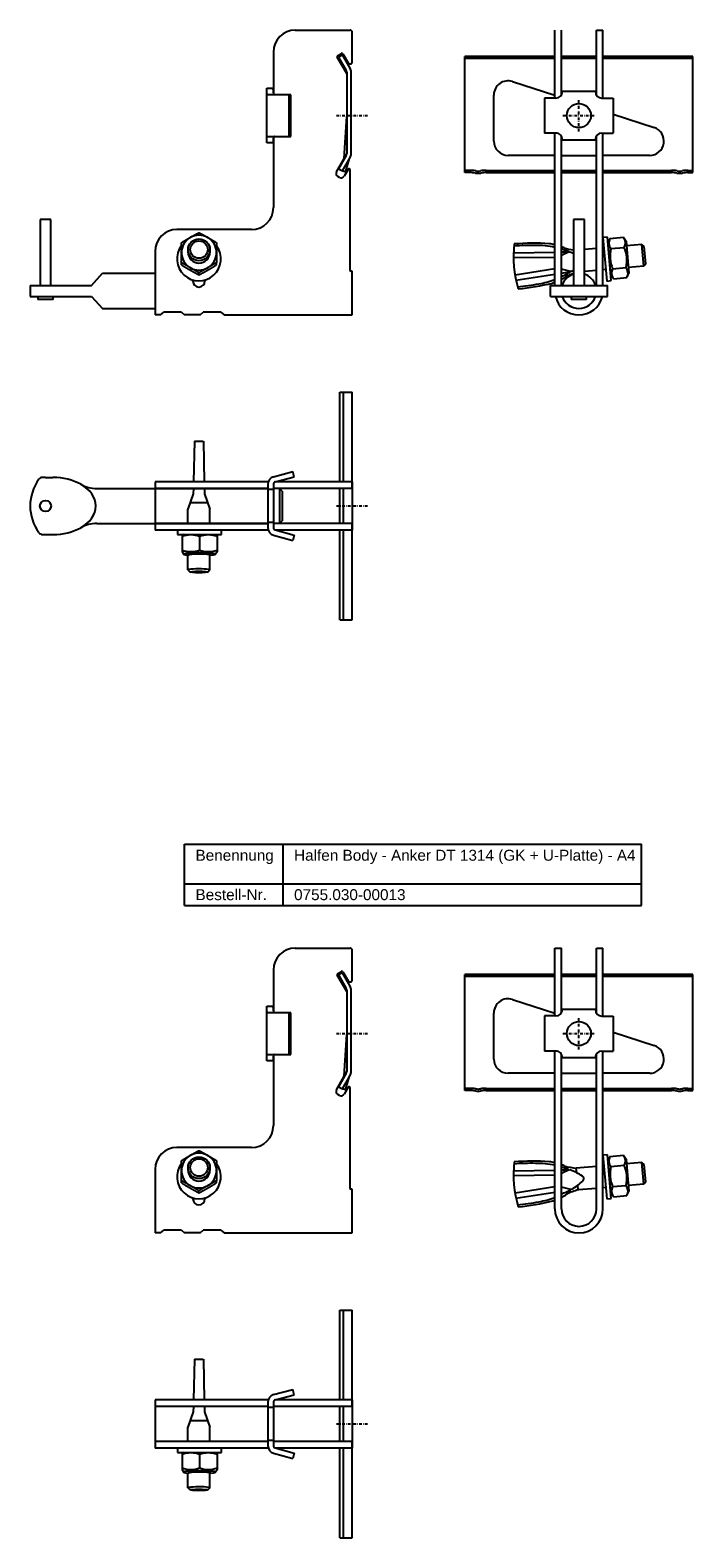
# Model space of a CAD drawing. Header units: millimetres. Extents: x 3247 to 4573, y -1122 to 170.
# Tile 1 of 4: x 3442 to 3744, y -1081 to -392. Entities that reach past the tile are written whole.
import ezdxf

# ---------------------------------------------------------------- set-up
doc = ezdxf.new("R2010")
doc.units = ezdxf.units.MM
doc.header["$LTSCALE"] = 10
doc.linetypes.add('STRICHPUNKT2', pattern=[0.5, 0.25, -0.125, 0, -0.125])
doc.layers.add('HALFEN', color=2, linetype='Continuous')
doc.styles.add('ARIAL50', font='ARIAL.TTF', dxfattribs={"height": 5})

msp = doc.modelspace()

# ---------------------------------------------------------------- linework, layer by layer
at = {"layer": 'HALFEN', "extrusion": (0, 1, 0)}
for p, q in [((3562.55, -392.32), (3587.55, -392.32)), ((3588.55, -406.75), (3588.55, -393.32)), ((3552.55, -402.32), (3552.55, -421.18)), ((3586.02, -412.11), (3581.7, -404.62)), ((3581.88, -403.94), (3583.61, -402.94)), ((3584.02, -403.58), (3582.29, -404.58)), ((3582.29, -404.58), (3585.82, -410.7)), ((3587.55, -409.7), (3584.02, -403.58)), ((3584.29, -403.12), (3586.68, -407.25)), ((3586.02, -411.45), (3586.02, -448.71)), ((3588.02, -448.71), (3588.02, -411.45)), ((3549.5, -418.82), (3552.5, -418.82)), ((3549.5, -418.94), (3549.5, -418.82)), ((3549.5, -420.12), (3549.5, -418.94)), ((3552.5, -419.43), (3552.5, -418.82)), ((3552.5, -419.43), (3552.5, -420.82)), ((3549.5, -427.1), (3549.5, -420.12)), ((3552.46, -421.82), (3550.61, -421.82)), ((3559.72, -421.82), (3552.46, -421.82)), ((3559.72, -440.82), (3559.72, -421.82)), ((3560.5, -421.82), (3559.72, -421.82)), ((3560.5, -440.82), (3560.5, -421.82)), ((3549.5, -435.54), (3549.5, -427.1)), ((3584.89, -450.85), (3586.02, -431.74)), ((3549.5, -442.52), (3549.5, -435.54)), ((3549.5, -443.7), (3549.5, -442.52)), ((3549.5, -443.82), (3549.5, -443.7)), ((3552.5, -443.82), (3549.5, -443.82)), ((3550.61, -440.82), (3552.46, -440.82)), ((3552.46, -440.82), (3559.72, -440.82)), ((3552.5, -441.82), (3552.5, -443.21)), ((3552.5, -443.21), (3552.5, -443.82)), ((3552.55, -441.46), (3552.55, -473.32)), ((3559.72, -440.82), (3560.5, -440.82)), ((3581.33, -457.02), (3584.89, -450.85)), ((3585.82, -449.46), (3582.29, -455.57)), ((3584.02, -456.57), (3587.55, -450.46)), ((3585.43, -457.07), (3587.33, -450.84)), ((3582.75, -459.57), (3581.88, -459.07)), ((3582.29, -455.57), (3584.01, -456.57)), ((3584.02, -456.57), (3584.01, -456.57)), ((3584.37, -456.7), (3584.02, -456.57)), ((3585.43, -457.07), (3584.37, -456.7)), ((3586.61, -455.87), (3584.79, -459.02)), ((3587.55, -502.02), (3587.55, -456.12)), ((3542.55, -483.32), (3508.55, -483.32)), ((3498.55, -493.32), (3498.55, -511.32)), ((3510.58, -499.45), (3510.58, -498.53)), ((3526.58, -499.45), (3526.58, -498.53)), ((3588.55, -502.32), (3587.85, -502.32)), ((3588.55, -511.32), (3588.55, -502.32)), ((3515.8, -506.82), (3515.8, -506.35)), ((3518.58, -504.04), (3518.58, -503.11)), ((3521.3, -506.35), (3521.3, -506.82)), ((3498.55, -511.32), (3498.55, -522.32)), ((3588.55, -522.32), (3588.55, -511.32)), ((3530.05, -522.32), (3588.55, -522.32)), ((3562.55, -811.32), (3587.55, -811.32)), ((3588.55, -825.75), (3588.55, -812.32)), ((3552.55, -821.32), (3552.55, -840.18)), ((3586.02, -831.11), (3581.7, -823.62)), ((3581.88, -822.94), (3583.61, -821.94)), ((3584.02, -822.58), (3582.29, -823.58)), ((3582.29, -823.58), (3585.82, -829.7)), ((3587.55, -828.7), (3584.02, -822.58)), ((3584.29, -822.12), (3586.68, -826.25)), ((3586.02, -830.45), (3586.02, -867.71)), ((3588.02, -867.71), (3588.02, -830.45)), ((3549.5, -837.82), (3552.5, -837.82)), ((3549.5, -837.94), (3549.5, -837.82)), ((3549.5, -839.13), (3549.5, -837.94)), ((3549.5, -846.1), (3549.5, -839.13)), ((3552.5, -838.43), (3552.5, -837.82)), ((3552.5, -838.43), (3552.5, -839.82)), ((3549.5, -854.54), (3549.5, -846.1)), ((3552.46, -840.82), (3550.61, -840.82)), ((3559.72, -840.82), (3552.46, -840.82)), ((3559.72, -859.82), (3559.72, -840.82)), ((3560.5, -840.82), (3559.72, -840.82)), ((3560.5, -859.82), (3560.5, -840.82)), ((3584.89, -869.85), (3586.02, -850.74)), ((3549.5, -861.52), (3549.5, -854.54)), ((3550.61, -859.82), (3552.46, -859.82)), ((3552.46, -859.82), (3559.72, -859.82)), ((3559.72, -859.82), (3560.5, -859.82)), ((3549.5, -862.71), (3549.5, -861.52)), ((3549.5, -862.82), (3549.5, -862.71)), ((3552.5, -862.82), (3549.5, -862.82)), ((3552.5, -860.82), (3552.5, -862.21)), ((3552.5, -862.21), (3552.5, -862.82)), ((3552.55, -860.46), (3552.55, -892.32)), ((3581.33, -876.02), (3584.89, -869.85)), ((3585.82, -868.46), (3582.29, -874.58)), ((3584.02, -875.57), (3587.55, -869.46)), ((3585.43, -876.08), (3587.33, -869.84)), ((3582.75, -878.57), (3581.88, -878.07)), ((3582.29, -874.58), (3584.01, -875.57)), ((3584.02, -875.57), (3584.01, -875.57)), ((3584.37, -875.7), (3584.02, -875.57)), ((3585.43, -876.08), (3584.37, -875.7)), ((3586.61, -874.87), (3584.79, -878.02)), ((3587.55, -921.02), (3587.55, -875.12)), ((3542.55, -902.32), (3508.55, -902.32)), ((3498.55, -912.32), (3498.55, -930.32)), ((3510.58, -918.45), (3510.58, -917.53)), ((3518.58, -923.04), (3518.58, -922.12)), ((3526.58, -918.45), (3526.58, -917.53)), ((3588.55, -921.32), (3587.85, -921.32)), ((3588.55, -930.32), (3588.55, -921.32)), ((3515.8, -925.82), (3515.8, -925.35)), ((3521.3, -925.35), (3521.3, -925.82)), ((3498.55, -930.32), (3498.55, -941.32)), ((3588.55, -941.32), (3588.55, -930.32)), ((3530.05, -941.32), (3588.55, -941.32))]:
    msp.add_line(p, q, dxfattribs=at)
at = {"layer": 'HALFEN'}
for p, q in [((3680.94, -423.31), (3680.94, -392.32)), ((3683.94, -421.98), (3683.94, -392.32)), ((3699.94, -421.97), (3699.94, -392.32)), ((3699.94, -392.32), (3702.94, -392.32)), ((3702.94, -423.33), (3702.94, -392.32)), ((3639.94, -457.32), (3639.94, -404.33)), ((3680.94, -404.33), (3639.94, -404.33)), ((3680.94, -405.33), (3639.94, -405.33)), ((3699.94, -404.33), (3683.94, -404.33)), ((3699.94, -405.33), (3683.94, -405.33)), ((3743.94, -404.33), (3702.94, -404.33)), ((3743.94, -405.33), (3702.94, -405.33)), ((3743.94, -457.32), (3743.94, -404.33)), ((3661.64, -415.78), (3680.94, -422.05)), ((3653.13, -442.96), (3653.13, -421.96)), ((3676.24, -423.31), (3676.23, -439.31)), ((3681.45, -423.31), (3676.24, -423.31)), ((3699.45, -420.33), (3684.45, -420.31)), ((3702.45, -423.33), (3707.66, -423.33)), ((3707.66, -423.33), (3707.65, -439.33)), ((3707.65, -430.73), (3726.27, -436.78)), ((3681.44, -439.31), (3676.23, -439.31)), ((3680.94, -508.82), (3680.94, -439.31)), ((3702.44, -439.33), (3707.65, -439.33)), ((3702.94, -508.82), (3702.94, -439.33)), ((3683.94, -508.82), (3683.94, -440.67)), ((3684.43, -442.31), (3699.43, -442.33)), ((3699.94, -508.82), (3699.94, -440.66)), ((3680.94, -449.46), (3659.63, -449.46)), ((3683.94, -449.46), (3699.94, -449.46)), ((3724.26, -449.46), (3702.94, -449.46)), ((3642.19, -456.32), (3639.94, -456.32)), ((3642.19, -457.32), (3639.94, -457.32)), ((3649.69, -456.32), (3680.94, -456.32)), ((3649.69, -457.32), (3680.94, -457.32)), ((3683.94, -456.32), (3699.94, -456.32)), ((3683.94, -457.32), (3699.94, -457.32)), ((3702.94, -456.32), (3734.19, -456.32)), ((3702.94, -457.32), (3734.19, -457.32)), ((3741.69, -456.32), (3743.94, -456.32)), ((3741.69, -457.32), (3743.94, -457.32)), ((3446.05, -478.82), (3446.05, -508.82)), ((3451.05, -478.82), (3446.05, -478.82)), ((3451.05, -508.82), (3451.05, -478.82)), ((3689.44, -478.82), (3689.44, -508.82)), ((3694.44, -478.82), (3689.44, -478.82)), ((3694.44, -508.82), (3694.44, -478.82)), ((3704.94, -486.74), (3702.94, -486.91)), ((3702.94, -486.91), (3704.69, -506.84)), ((3706.68, -506.66), (3704.94, -486.74)), ((3706.12, -487.4), (3705.17, -489.43)), ((3706.12, -487.4), (3712.25, -486.86)), ((3712.25, -486.86), (3713.54, -488.7)), ((3513.58, -493.6), (3513.58, -492.59)), ((3523.59, -493.6), (3523.59, -492.59)), ((3662.14, -493.96), (3680.94, -493.61)), ((3683.94, -493.55), (3687.52, -493.49)), ((3687.52, -493.49), (3683.94, -495.14)), ((3699.94, -491.94), (3694.44, -492.42)), ((3703.36, -491.64), (3702.94, -491.68)), ((3705.17, -489.43), (3706.44, -503.97)), ((3706.52, -492), (3712.66, -491.46)), ((3713.54, -488.7), (3714.81, -503.24)), ((3720.66, -490.13), (3713.72, -490.73)), ((3721.74, -491.04), (3720.66, -490.13)), ((3721.53, -500.09), (3720.66, -490.13)), ((3722.44, -499.01), (3721.74, -491.04)), ((3680.94, -496.03), (3662.12, -496.26)), ((3680.94, -501.25), (3662.82, -504.23)), ((3688.31, -502.54), (3683.94, -501.39)), ((3699.94, -501.98), (3694.44, -502.46)), ((3704.23, -501.6), (3702.94, -501.72)), ((3707.33, -501.2), (3713.46, -500.67)), ((3721.53, -500.09), (3714.59, -500.7)), ((3722.44, -499.01), (3721.53, -500.09)), ((3441.55, -508.82), (3469.55, -508.82)), ((3441.55, -508.82), (3441.55, -513.82)), ((3469.55, -508.82), (3474.55, -503.32)), ((3474.55, -503.32), (3498.55, -503.32)), ((3663.24, -506.48), (3680.94, -503.7)), ((3678.94, -508.82), (3704.94, -508.82)), ((3678.94, -513.82), (3678.94, -508.82)), ((3683.94, -503.23), (3688.31, -502.54)), ((3704.69, -506.84), (3706.68, -506.66)), ((3704.94, -513.82), (3704.94, -508.82)), ((3707.73, -505.81), (3706.44, -503.97)), ((3707.73, -505.81), (3713.86, -505.27)), ((3713.86, -505.27), (3714.81, -503.24)), ((3441.55, -513.82), (3469.55, -513.82)), ((3445.05, -513.82), (3445.05, -515.32)), ((3452.05, -515.32), (3445.05, -515.32)), ((3452.05, -515.32), (3452.05, -513.82)), ((3469.55, -513.82), (3474.55, -519.32)), ((3678.94, -513.82), (3704.94, -513.82)), ((3688.44, -513.82), (3688.44, -515.32)), ((3695.44, -515.32), (3688.44, -515.32)), ((3695.44, -515.32), (3695.44, -513.82)), ((3474.55, -519.32), (3498.55, -519.32)), ((3501.05, -522.32), (3498.55, -522.32)), ((3501.05, -522.32), (3498.55, -522.32)), ((3501.05, -522.32), (3502.55, -521.02)), ((3510.55, -521.02), (3502.55, -521.02)), ((3510.55, -521.02), (3512.05, -522.32)), ((3519.05, -522.32), (3512.05, -522.32)), ((3519.05, -522.32), (3520.55, -521.02)), ((3528.55, -521.02), (3520.55, -521.02)), ((3528.55, -521.02), (3530.05, -522.32)), ((3582.81, -598.51), (3582.81, -557.51)), ((3582.81, -557.51), (3588.55, -557.51)), ((3584.55, -598.51), (3584.55, -557.51)), ((3588.55, -601.51), (3588.55, -557.51)), ((3516.52, -579.99), (3516.08, -598.51)), ((3516.55, -579.99), (3520.55, -579.99)), ((3520.57, -579.99), (3521.01, -598.51)), ((3448.55, -596.51), (3451.95, -596.51)), ((3550.2, -598.51), (3498.55, -598.51)), ((3498.55, -598.51), (3498.55, -620.51)), ((3552.64, -596.14), (3561.4, -593.8)), ((3553.29, -598.56), (3562.05, -596.21)), ((3588.55, -598.51), (3553.48, -598.51)), ((3562.05, -596.21), (3561.4, -593.8)), ((3588.55, -598.51), (3588.55, -620.51)), ((3471.96, -601.51), (3550.05, -601.51)), ((3550.05, -601.51), (3498.55, -601.51)), ((3515.95, -603.95), (3513.55, -610.99)), ((3516.01, -601.51), (3515.95, -603.95)), ((3521.08, -601.51), (3521.14, -603.95)), ((3521.14, -603.95), (3523.55, -611.01)), ((3550.05, -599.53), (3550.05, -619.49)), ((3552.55, -602.01), (3550.05, -602.01)), ((3552.55, -599.53), (3552.55, -619.49)), ((3588.55, -601.51), (3552.55, -601.51)), ((3552.55, -601.51), (3552.55, -603.51)), ((3552.55, -603.51), (3552.55, -615.51)), ((3555.32, -601.51), (3555.32, -617.51)), ((3556.55, -602.74), (3555.32, -601.51)), ((3556.55, -602.74), (3556.55, -616.28)), ((3582.81, -617.51), (3582.81, -601.51)), ((3584.55, -617.51), (3584.55, -601.51)), ((3588.55, -601.51), (3588.55, -617.51)), ((3513.55, -617.51), (3513.55, -610.99)), ((3514.57, -607.99), (3522.5, -607.99)), ((3523.55, -617.51), (3523.55, -611.01)), ((3471.96, -617.51), (3550.05, -617.51)), ((3550.05, -617.51), (3498.55, -617.51)), ((3552.55, -617.01), (3550.05, -617.01)), ((3552.55, -615.51), (3552.55, -617.51)), ((3588.55, -617.51), (3552.55, -617.51)), ((3555.32, -617.51), (3556.55, -616.28)), ((3588.55, -661.51), (3588.55, -617.51)), ((3447.16, -622.51), (3451.95, -622.51)), ((3550.2, -620.51), (3498.55, -620.51)), ((3528.84, -620.51), (3508.84, -620.51)), ((3508.84, -620.51), (3508.84, -622.51)), ((3508.84, -622.51), (3528.84, -622.51)), ((3511.54, -622.51), (3510.84, -622.91)), ((3510.84, -622.91), (3510.84, -630.5)), ((3511.54, -622.51), (3526.14, -622.51)), ((3518.84, -623.45), (3518.84, -629.61)), ((3526.14, -622.51), (3526.84, -622.91)), ((3526.84, -622.91), (3526.84, -630.5)), ((3528.84, -622.51), (3528.84, -620.51)), ((3552.64, -622.87), (3561.4, -625.22)), ((3553.29, -620.46), (3562.05, -622.8)), ((3588.55, -620.51), (3553.48, -620.51)), ((3562.05, -622.8), (3561.4, -625.22)), ((3582.81, -661.51), (3582.81, -620.51)), ((3584.55, -661.51), (3584.55, -620.51)), ((3510.84, -630.5), (3511.54, -631.53)), ((3513.55, -638.68), (3513.55, -631.96)), ((3523.55, -638.66), (3523.55, -631.83)), ((3526.84, -630.5), (3526.14, -631.53)), ((3513.54, -638.66), (3514.54, -639.65)), ((3523.55, -638.66), (3522.55, -639.65)), ((3582.81, -661.51), (3588.55, -661.51)), ((3512, -763.93), (3720.47, -763.93)), ((3512, -791.93), (3512, -763.93)), ((3556.97, -791.93), (3556.97, -763.93)), ((3720.47, -791.93), (3720.47, -763.93)), ((3512, -781.93), (3720.47, -781.93)), ((3512, -791.93), (3720.47, -791.93)), ((3680.94, -842.31), (3680.94, -811.32)), ((3680.94, -811.32), (3683.94, -811.32)), ((3683.94, -840.98), (3683.94, -811.32)), ((3699.94, -840.98), (3699.94, -811.32)), ((3699.94, -811.32), (3702.94, -811.32)), ((3702.94, -842.33), (3702.94, -811.32)), ((3639.94, -876.33), (3639.94, -823.33)), ((3680.94, -823.33), (3639.94, -823.33)), ((3680.94, -824.33), (3639.94, -824.33)), ((3699.94, -823.33), (3683.94, -823.33)), ((3699.94, -824.33), (3683.94, -824.33)), ((3743.94, -823.33), (3702.94, -823.33)), ((3743.94, -824.33), (3702.94, -824.33)), ((3743.94, -876.33), (3743.94, -823.33)), ((3661.64, -834.78), (3680.94, -841.05)), ((3699.45, -839.33), (3684.45, -839.32)), ((3653.13, -861.96), (3653.13, -840.96)), ((3676.24, -842.31), (3676.23, -858.31)), ((3681.45, -842.31), (3676.24, -842.31)), ((3702.45, -842.33), (3707.66, -842.33)), ((3707.66, -842.33), (3707.65, -858.33)), ((3707.65, -849.73), (3726.27, -855.78)), ((3681.44, -858.31), (3676.23, -858.31)), ((3680.94, -930.32), (3680.94, -858.31)), ((3683.94, -930.32), (3683.94, -859.67)), ((3699.94, -930.32), (3699.94, -859.66)), ((3702.44, -858.33), (3707.65, -858.33)), ((3702.94, -930.32), (3702.94, -858.33)), ((3684.43, -861.32), (3699.43, -861.33)), ((3680.94, -868.46), (3659.63, -868.46)), ((3683.94, -868.46), (3699.94, -868.46)), ((3724.26, -868.46), (3702.94, -868.46)), ((3642.19, -875.33), (3639.94, -875.33)), ((3642.19, -876.33), (3639.94, -876.33)), ((3649.69, -875.33), (3680.94, -875.33)), ((3649.69, -876.33), (3680.94, -876.33)), ((3683.94, -875.33), (3699.94, -875.33)), ((3683.94, -876.33), (3699.94, -876.33)), ((3702.94, -875.33), (3734.19, -875.33)), ((3702.94, -876.33), (3734.19, -876.33)), ((3741.69, -875.33), (3743.94, -875.33)), ((3741.69, -876.33), (3743.94, -876.33)), ((3704.94, -905.74), (3702.94, -905.91)), ((3702.94, -905.91), (3704.69, -925.84)), ((3706.68, -925.66), (3704.94, -905.74)), ((3706.12, -906.4), (3705.17, -908.43)), ((3706.12, -906.4), (3712.25, -905.86)), ((3712.25, -905.86), (3713.54, -907.7)), ((3713.54, -907.7), (3714.81, -922.24)), ((3513.58, -912.6), (3513.58, -911.59)), ((3523.59, -912.6), (3523.59, -911.59)), ((3680.94, -915.03), (3662.12, -915.26)), ((3662.14, -912.96), (3680.94, -912.61)), ((3662.14, -912.96), (3680.94, -912.61)), ((3687.52, -912.49), (3683.94, -914.14)), ((3683.94, -912.55), (3687.52, -912.49)), ((3699.94, -910.94), (3690.77, -911.74)), ((3690.96, -913.91), (3690.77, -911.74)), ((3703.36, -910.64), (3702.94, -910.68)), ((3705.17, -908.43), (3706.44, -922.97)), ((3706.52, -911), (3712.66, -910.46)), ((3720.66, -909.13), (3713.72, -909.74)), ((3721.74, -910.04), (3720.66, -909.13)), ((3721.53, -919.09), (3720.66, -909.13)), ((3722.44, -918.01), (3721.74, -910.04)), ((3680.94, -920.25), (3662.82, -923.23)), ((3688.31, -921.54), (3683.94, -920.39)), ((3691.64, -921.71), (3691.45, -919.55)), ((3699.94, -920.98), (3691.64, -921.71)), ((3704.23, -920.6), (3702.94, -920.72)), ((3707.33, -920.21), (3713.46, -919.67)), ((3721.53, -919.09), (3714.59, -919.7)), ((3722.44, -918.01), (3721.53, -919.09)), ((3663.24, -925.48), (3680.94, -922.7)), ((3704.69, -925.84), (3706.68, -925.66)), ((3707.73, -924.81), (3706.44, -922.97)), ((3707.73, -924.81), (3713.86, -924.27)), ((3713.86, -924.27), (3714.81, -922.24)), ((3501.05, -941.32), (3498.55, -941.32)), ((3501.05, -941.32), (3498.55, -941.32)), ((3501.05, -941.32), (3502.55, -940.02)), ((3510.55, -940.02), (3502.55, -940.02)), ((3510.55, -940.02), (3512.05, -941.32)), ((3519.05, -941.32), (3512.05, -941.32)), ((3519.05, -941.32), (3520.55, -940.02)), ((3528.55, -940.02), (3520.55, -940.02)), ((3528.55, -940.02), (3530.05, -941.32)), ((3582.81, -1017.51), (3582.81, -976.51)), ((3582.81, -976.51), (3588.55, -976.51)), ((3584.55, -1017.51), (3584.55, -976.51)), ((3588.55, -1020.51), (3588.55, -976.51)), ((3516.52, -998.99), (3516.08, -1017.51)), ((3516.55, -998.99), (3520.55, -998.99)), ((3520.57, -998.99), (3521.01, -1017.51)), ((3550.2, -1017.51), (3498.55, -1017.51)), ((3498.55, -1017.51), (3498.55, -1039.51)), ((3552.64, -1015.15), (3561.4, -1012.8)), ((3553.29, -1017.56), (3562.05, -1015.21)), ((3588.55, -1017.51), (3553.48, -1017.51)), ((3562.05, -1015.21), (3561.4, -1012.8)), ((3588.55, -1017.51), (3588.55, -1039.51)), ((3550.05, -1020.51), (3498.55, -1020.51)), ((3515.95, -1022.95), (3513.55, -1029.99)), ((3516.01, -1020.51), (3515.95, -1022.95)), ((3521.08, -1020.51), (3521.14, -1022.95)), ((3521.14, -1022.95), (3523.55, -1030.01)), ((3550.05, -1018.53), (3550.05, -1038.49)), ((3552.55, -1021.01), (3550.05, -1021.01)), ((3552.55, -1018.53), (3552.55, -1038.49)), ((3588.55, -1020.51), (3552.55, -1020.51)), ((3552.55, -1020.51), (3552.55, -1022.51)), ((3552.55, -1022.51), (3552.55, -1034.51)), ((3582.81, -1036.51), (3582.81, -1020.51)), ((3584.55, -1036.51), (3584.55, -1020.51)), ((3588.55, -1020.51), (3588.55, -1036.51)), ((3513.55, -1036.51), (3513.55, -1029.99)), ((3514.57, -1026.99), (3522.5, -1026.99)), ((3523.55, -1036.51), (3523.55, -1030.01)), ((3550.05, -1036.51), (3498.55, -1036.51)), ((3552.55, -1036.01), (3550.05, -1036.01)), ((3552.55, -1034.51), (3552.55, -1036.51)), ((3588.55, -1036.51), (3552.55, -1036.51)), ((3588.55, -1080.51), (3588.55, -1036.51)), ((3550.2, -1039.51), (3498.55, -1039.51)), ((3528.84, -1039.51), (3508.84, -1039.51)), ((3508.84, -1039.51), (3508.84, -1041.51)), ((3508.84, -1041.51), (3528.84, -1041.51)), ((3511.54, -1041.51), (3510.84, -1041.91)), ((3510.84, -1041.91), (3510.84, -1049.51)), ((3511.54, -1041.51), (3526.14, -1041.51)), ((3518.84, -1042.46), (3518.84, -1048.62)), ((3526.14, -1041.51), (3526.84, -1041.91)), ((3526.84, -1041.91), (3526.84, -1049.51)), ((3528.84, -1041.51), (3528.84, -1039.51)), ((3552.64, -1041.87), (3561.4, -1044.22)), ((3553.29, -1039.46), (3562.05, -1041.81)), ((3588.55, -1039.51), (3553.48, -1039.51)), ((3562.05, -1041.81), (3561.4, -1044.22)), ((3582.81, -1080.51), (3582.81, -1039.51)), ((3584.55, -1080.51), (3584.55, -1039.51)), ((3510.84, -1049.51), (3511.54, -1050.53)), ((3513.55, -1057.68), (3513.55, -1050.96)), ((3523.55, -1057.66), (3523.55, -1050.84)), ((3526.84, -1049.51), (3526.14, -1050.53)), ((3513.54, -1057.66), (3514.54, -1058.65)), ((3523.55, -1057.66), (3522.55, -1058.65)), ((3582.81, -1080.51), (3588.55, -1080.51))]:
    msp.add_line(p, q, dxfattribs=at)
at = {"layer": 'HALFEN', "color": 1, "linetype": 'STRICHPUNKT2', "ltscale": 0.5}
for p, q in [((3691.94, -438.57), (3691.94, -424.07)), ((3581.3, -431.32), (3595.8, -431.32)), ((3684.69, -431.32), (3699.19, -431.32)), ((3581.3, -609.51), (3595.8, -609.51)), ((3691.94, -857.57), (3691.94, -843.07)), ((3581.3, -850.32), (3595.8, -850.32)), ((3684.69, -850.32), (3699.19, -850.32)), ((3581.3, -1028.51), (3595.8, -1028.51))]:
    msp.add_line(p, q, dxfattribs=at)
at = {"layer": 'HALFEN'}
for centre, radius in [((3691.94, -431.32), 5.5), ((3448.55, -609.51), 2.55), ((3691.94, -850.32), 5.5)]:
    msp.add_circle(centre, radius, dxfattribs=at)
for centre, radius, start, end in [((3562.55, -402.32), 10, 90, 180), ((3587.55, -393.32), 1, 0, 90), ((3582.13, -404.37), 0.5, 120, 210), ((3583.86, -403.37), 0.5, 30, 120), ((3584.52, -411.45), 1.5, 0, 30), ((3587.55, -406.75), 1, 210, 0), ((3584.52, -411.45), 3.5, 0, 30), ((3659.63, -421.96), 6.5, 72, 180), ((3681.45, -420.31), 3, 269.95559, 359.95559), ((3702.45, -420.33), 3, 179.95559, 269.95559), ((3681.43, -442.31), 3, 359.95559, 89.95559), ((3702.43, -442.33), 3, 89.95559, 179.95559), ((3724.26, -442.96), 6.5, 270, 72), ((3659.63, -442.96), 6.5, 180, 270), ((3584.52, -448.71), 1.5, 330, 360), ((3584.52, -448.71), 3.5, 330, 0), ((3582.63, -457.77), 1.5, 150, 240), ((3583.5, -458.27), 1.5, 240, 330), ((3587.05, -456.12), 0.5, 0, 150), ((3642.19, -472.32), 16, 80.36636, 90), ((3642.19, -472.32), 15, 80.36636, 90), ((3645.94, -450.23), 7.41, 260.36636, 279.63364), ((3645.94, -450.23), 6.41, 260.36636, 279.63364), ((3649.69, -472.32), 16, 90, 99.63364), ((3649.69, -472.32), 15, 90, 99.63364), ((3734.19, -472.32), 16, 80.36636, 90), ((3734.19, -472.32), 15, 80.36636, 90), ((3737.94, -450.23), 7.41, 260.36636, 279.63364), ((3737.94, -450.23), 6.41, 260.36636, 279.63364), ((3741.69, -472.32), 16, 90, 99.63364), ((3741.69, -472.32), 15, 90, 99.63364), ((3542.55, -473.32), 10, 270, 0), ((3508.55, -493.32), 10, 90, 180), ((3709.67, -489.41), 4.08, 159.43847, 219.43847), ((3709.1, -489.46), 4.08, 330.56153, 30.56153), ((3518.55, -496.74), 10, 142.77906, 36.51596), ((3715.15, -495.63), 53.03, 173.82027, 196.17973), ((3670.09, -577.36), 86.81, 88.64672, 95.12899), ((3671.21, -594.71), 105.15, 86.04137, 94.79234), ((3672.96, -526.33), 35.76, 77.09525, 91.31141), ((3672.92, -522.41), 33.07, 75.95927, 80.34246), ((3672.92, -522.41), 33.07, 68.09069, 70.52951), ((3672.96, -526.33), 35.76, 69.02091, 72.10841), ((3692.47, -467.98), 24.81, 253.11296, 262.99761), ((3678.9, -517.99), 25.98, 69.87312, 74.68904), ((3679.88, -516.97), 24.69, 67.20409, 71.18568), ((3721.42, -495.33), 15.27, 167.38303, 202.61697), ((3698.57, -497.33), 15.27, 347.38303, 22.61697), ((3587.85, -502.02), 0.3, 180, 270), ((3675.57, -479.9), 25.98, 295.31096, 300.12688), ((3676.71, -480.75), 24.69, 298.81432, 301.05233), ((3710.88, -503.21), 4.08, 150.56153, 210.56153), ((3710.31, -503.26), 4.08, 339.43847, 39.43847), ((3518.55, -506.82), 2.75, 180, 0), ((3656.58, -422.97), 86.81, 274.87101, 281.35328), ((3654.67, -405.69), 105.15, 275.20766, 283.95863), ((3668.27, -472.73), 35.76, 278.68859, 290.75985), ((3668.91, -476.59), 33.07, 289.65754, 291.33467), ((3668.27, -472.73), 35.76, 295.99787, 300.97909), ((3668.91, -476.59), 33.07, 297.03435, 301.90931), ((3691.94, -511.32), 8, 108.20996, 161.79004), ((3697.61, -526.8), 24.81, 109.22537, 116.88704), ((3691.94, -511.32), 8, 18.20996, 71.79004), ((3691.94, -511.32), 11, 193.13656, 346.86344), ((3691.94, -511.32), 8, 198.20996, 251.79004), ((3691.94, -511.32), 8, 198.20996, 341.79004), ((3691.94, -511.32), 8, 288.20996, 341.79004), ((3462.1, -609.51), 20.55, 143.64928, 216.35854), ((3447.16, -598.51), 2, 91.33538, 143.64928), ((3447.89, -629.88), 33.38, 88.87071, 91.33538), ((3553.55, -599.53), 3.5, 105, 180), ((3553.55, -599.53), 1, 105, 180), ((3471.96, -586.51), 15, 240.67836, 270), ((3471.96, -632.51), 15, 90, 119.32164), ((3447.16, -620.51), 2, 216.35854, 270), ((3514.84, -634.27), 11.53, 69.70545, 110.29455), ((3522.84, -634.27), 11.53, 69.70545, 110.29455), ((3553.55, -619.49), 3.5, 180, 255), ((3553.55, -619.49), 1, 180, 255), ((3514.84, -618.8), 11.53, 249.70545, 290.29455), ((3522.84, -618.8), 11.53, 249.70545, 290.29455), ((3562.55, -821.32), 10, 90, 180), ((3587.55, -812.32), 1, 0, 90), ((3582.13, -823.37), 0.5, 120, 210), ((3583.86, -822.37), 0.5, 30, 120), ((3587.55, -825.75), 1, 210, 0), ((3584.52, -830.45), 1.5, 0, 30), ((3584.52, -830.45), 3.5, 0, 30), ((3659.63, -840.96), 6.5, 72, 180), ((3681.45, -839.31), 3, 269.95559, 359.95559), ((3702.45, -839.33), 3, 179.95559, 269.95559), ((3681.43, -861.31), 3, 359.95559, 89.95559), ((3702.43, -861.33), 3, 89.95559, 179.95559), ((3724.26, -861.96), 6.5, 270, 72), ((3659.63, -861.96), 6.5, 180, 270), ((3584.52, -867.71), 1.5, 330, 360), ((3584.52, -867.71), 3.5, 330, 0), ((3582.63, -876.77), 1.5, 150, 240), ((3583.5, -877.27), 1.5, 240, 330), ((3587.05, -875.12), 0.5, 0, 150), ((3642.19, -891.33), 16, 80.36636, 90), ((3642.19, -891.33), 15, 80.36636, 90), ((3645.94, -869.23), 7.41, 260.36636, 279.63364), ((3645.94, -869.23), 6.41, 260.36636, 279.63364), ((3649.69, -891.33), 16, 90, 99.63364), ((3649.69, -891.33), 15, 90, 99.63364), ((3734.19, -891.33), 16, 80.36636, 90), ((3734.19, -891.33), 15, 80.36636, 90), ((3737.94, -869.23), 7.41, 260.36636, 279.63364), ((3737.94, -869.23), 6.41, 260.36636, 279.63364), ((3741.69, -891.33), 16, 90, 99.63364), ((3741.69, -891.33), 15, 90, 99.63364), ((3542.55, -892.32), 10, 270, 0), ((3508.55, -912.32), 10, 90, 180), ((3709.67, -908.41), 4.08, 159.43847, 219.43847), ((3709.1, -908.46), 4.08, 330.56153, 30.56153), ((3518.55, -915.74), 10, 142.77906, 36.51596), ((3715.15, -914.63), 53.03, 173.82027, 196.17973), ((3715.15, -914.63), 53.03, 173.82027, 196.17973), ((3670.09, -996.36), 86.81, 88.64672, 95.12899), ((3670.09, -996.36), 86.81, 88.64672, 95.12899), ((3671.21, -1013.71), 105.15, 86.04137, 94.79234), ((3672.96, -945.33), 35.76, 77.09525, 91.31141), ((3672.92, -941.41), 33.07, 75.95927, 80.34246), ((3672.92, -941.41), 33.07, 75.95927, 80.34246), ((3672.92, -941.41), 33.07, 68.09069, 70.52951), ((3672.96, -945.33), 35.76, 69.02091, 72.10841), ((3692.47, -886.98), 24.81, 253.11296, 266.23113), ((3678.9, -937), 25.98, 69.87312, 74.68904), ((3679.88, -935.97), 24.69, 56.39419, 71.18568), ((3721.42, -914.34), 15.27, 167.38303, 202.61697), ((3698.57, -916.33), 15.27, 347.38303, 22.61697), ((3587.85, -921.02), 0.3, 180, 270), ((3675.57, -898.91), 25.98, 288.80694, 300.12688), ((3697.61, -945.8), 24.81, 103.76887, 116.88704), ((3676.71, -899.75), 24.69, 298.81432, 313.60581), ((3692.84, -916.57), 1.36, 4.51801, 58.84061), ((3692.84, -916.6), 1.36, 311.15939, 5.48199), ((3710.88, -922.21), 4.08, 150.56153, 210.56153), ((3710.31, -922.26), 4.08, 339.43847, 39.43847), ((3518.55, -925.82), 2.75, 180, 0), ((3656.58, -841.97), 86.81, 274.87101, 281.35328), ((3656.58, -841.97), 86.81, 274.87101, 281.35328), ((3654.67, -824.69), 105.15, 275.20766, 283.95863), ((3668.27, -891.73), 35.76, 278.68859, 290.75985), ((3668.91, -895.59), 33.07, 289.65754, 291.33467), ((3668.91, -895.59), 33.07, 289.65754, 291.33467), ((3668.91, -895.59), 33.07, 297.03435, 301.90931), ((3691.94, -930.32), 11, 180, 0), ((3691.94, -930.32), 8, 180, 0), ((3553.55, -1018.53), 3.5, 105, 180), ((3553.55, -1018.53), 1, 105, 180), ((3553.55, -1038.49), 3.5, 180, 255), ((3553.55, -1038.49), 1, 180, 255), ((3514.84, -1053.27), 11.53, 69.70545, 110.29455), ((3522.84, -1053.27), 11.53, 69.70545, 110.29455), ((3514.84, -1037.8), 11.53, 249.70545, 290.29455), ((3522.84, -1037.8), 11.53, 249.70545, 290.29455)]:
    msp.add_arc(centre, radius, start, end, dxfattribs=at)
for centre, major_axis, ratio, start_param, end_param in [((3518.58, -493.86), (-8, 0), 0.992546, -1.047198, 0), ((3518.58, -493.86), (-8, 0), 0.992546, -2.094395, -1.047198), ((3518.58, -493.86), (-8, 0), 0.992546, -3.141593, -2.094395), ((3518.58, -493.86), (-8, 0), 0.992546, 0, 1.047198), ((3518.58, -493.69), (5, 0), 0.992546, 3.123186, 4.712389), ((3518.58, -493.69), (5, 0), 0.992546, -1.570796, 0.018407), ((3518.58, -493.86), (-8, 0), 0.992546, 2.094395, 3.141593), ((3518.58, -493.86), (-8, 0), 0.992546, 1.047198, 2.094395), ((3451.95, -609.51), (19.6, 0), 0.663426, 7.151452, 7.853982), ((3451.95, -609.51), (19.6, 0), 0.663426, 5.414918, 7.151452), ((3451.95, -609.51), (19.6, 0), 0.663426, 4.712389, 5.414918), ((3518.84, -631.53), (-7.3, 0), 0.084966, 2.32591, 7.098867), ((3518.84, -631.98), (-5, 0), 0.0871, 3.141593, 6.283185), ((3518.55, -638.68), (-5, 0), 0.0871, 3.141593, 6.333882), ((3518.58, -912.86), (-8, 0), 0.992546, -1.047198, 0), ((3518.58, -912.86), (-8, 0), 0.992546, -2.094395, -1.047198), ((3518.58, -912.86), (-8, 0), 0.992546, -3.141593, -2.094395), ((3518.58, -912.86), (-8, 0), 0.992546, 0, 1.047198), ((3518.58, -912.69), (5, 0), 0.992546, 3.123186, 4.712389), ((3518.58, -912.69), (5, 0), 0.992546, -1.570796, 0.018407), ((3518.58, -912.86), (-8, 0), 0.992546, 2.094395, 3.141593), ((3518.58, -912.86), (-8, 0), 0.992546, 1.047198, 2.094395), ((3518.84, -1050.53), (-7.3, 0), 0.084966, 2.32591, 7.098867), ((3518.84, -1050.98), (-5, 0), 0.0871, 3.141593, 6.283185), ((3518.55, -1057.68), (-5, 0), 0.0871, 3.141593, 6.333882)]:
    msp.add_ellipse(centre, major_axis=major_axis, ratio=ratio, start_param=start_param, end_param=end_param, dxfattribs=at)
for centre, major_axis, ratio in [((3518.58, -492.59), (5, 0), 0.992546), ((3518.58, -492.47), (4, 0), 0.992546), ((3518.55, -639.65), (-4, 0), 0.087086), ((3518.58, -911.59), (5, 0), 0.992546), ((3518.58, -911.47), (4, 0), 0.992546), ((3518.55, -1058.65), (-4, 0), 0.087086)]:
    msp.add_ellipse(centre, major_axis=major_axis, ratio=ratio, dxfattribs=at)
for points, knots in [([(3550.41, -421.81), (3550.37, -421.82), (3550.33, -421.82), (3550.19, -421.82), (3550.09, -421.8), (3549.91, -421.73), (3549.84, -421.68), (3549.71, -421.54), (3549.66, -421.45), (3549.58, -421.25), (3549.56, -421.13), (3549.52, -420.87), (3549.51, -420.73), (3549.5, -420.43), (3549.5, -420.28), (3549.5, -420.12)], [12.728606, 12.728606, 12.728606, 12.728606, 12.920042, 12.920042, 13.450896, 13.450896, 13.981749, 13.981749, 14.512603, 14.512603, 15.043457, 15.043457, 15.58114, 15.58114, 16.065881, 16.065881, 16.065881, 16.065881]), ([(3552.51, -420.97), (3552.52, -421.04), (3552.53, -421.1), (3552.56, -421.23), (3552.59, -421.3), (3552.66, -421.42), (3552.71, -421.48), (3552.79, -421.54), (3552.81, -421.55), (3552.83, -421.57)], [4.1764157, 4.1764157, 4.1764157, 4.1764157, 4.4061223, 4.4061223, 4.6848401, 4.6848401, 4.9635579, 4.9635579, 5.0545355, 5.0545355, 5.0545355, 5.0545355]), ([(3552.83, -421.57), (3552.87, -421.6), (3552.91, -421.63), (3553.01, -421.7), (3553.07, -421.73), (3553.14, -421.75)], [2.958333, 2.958333, 2.958333, 2.958333, 3.2000176, 3.2000176, 3.5438255, 3.5438255, 3.5438255, 3.5438255]), ([(3553.5, -421.82), (3553.38, -421.82), (3553.27, -421.8), (3553.15, -421.76), (3553.14, -421.76), (3553.14, -421.75)], [0, 0, 0, 0, 0.6724021, 0.6724021, 0.712352, 0.712352, 0.712352, 0.712352]), ([(3549.5, -442.52), (3549.5, -442.36), (3549.5, -442.21), (3549.51, -441.91), (3549.52, -441.77), (3549.56, -441.51), (3549.58, -441.39), (3549.66, -441.19), (3549.71, -441.1), (3549.84, -440.96), (3549.91, -440.91), (3550.09, -440.84), (3550.19, -440.82), (3550.33, -440.82), (3550.37, -440.82), (3550.41, -440.83)], [10.078022, 10.078022, 10.078022, 10.078022, 10.562763, 10.562763, 11.100447, 11.100447, 11.6313, 11.6313, 12.162154, 12.162154, 12.693008, 12.693008, 13.223862, 13.223862, 13.415297, 13.415297, 13.415297, 13.415297]), ([(3552.83, -441.08), (3552.79, -441.1), (3552.76, -441.12), (3552.68, -441.2), (3552.63, -441.26), (3552.56, -441.4), (3552.54, -441.47), (3552.52, -441.59), (3552.51, -441.63), (3552.51, -441.67)], [5.6965073, 5.6965073, 5.6965073, 5.6965073, 5.8448031, 5.8448031, 6.1355616, 6.1355616, 6.4263202, 6.4263202, 6.5703905, 6.5703905, 6.5703905, 6.5703905]), ([(3553.14, -440.89), (3553.07, -440.91), (3553.01, -440.94), (3552.91, -441.01), (3552.87, -441.04), (3552.83, -441.08)], [12.3125941, 12.3125941, 12.3125941, 12.3125941, 12.6564021, 12.6564021, 12.8980867, 12.8980867, 12.8980867, 12.8980867]), ([(3553.14, -440.89), (3553.14, -440.89), (3553.15, -440.88), (3553.27, -440.84), (3553.38, -440.82), (3553.5, -440.82)], [7.8800751, 7.8800751, 7.8800751, 7.8800751, 7.920025, 7.920025, 8.5924271, 8.5924271, 8.5924271, 8.5924271]), ([(3550.41, -840.81), (3550.37, -840.82), (3550.33, -840.82), (3550.19, -840.82), (3550.09, -840.8), (3549.91, -840.74), (3549.84, -840.68), (3549.71, -840.54), (3549.66, -840.45), (3549.58, -840.25), (3549.56, -840.13), (3549.52, -839.88), (3549.51, -839.73), (3549.5, -839.43), (3549.5, -839.28), (3549.5, -839.13)], [12.728606, 12.728606, 12.728606, 12.728606, 12.920042, 12.920042, 13.450896, 13.450896, 13.981749, 13.981749, 14.512603, 14.512603, 15.043457, 15.043457, 15.58114, 15.58114, 16.065881, 16.065881, 16.065881, 16.065881]), ([(3552.51, -839.98), (3552.52, -840.04), (3552.53, -840.1), (3552.56, -840.23), (3552.59, -840.3), (3552.66, -840.43), (3552.71, -840.48), (3552.79, -840.54), (3552.81, -840.55), (3552.83, -840.57)], [4.1764157, 4.1764157, 4.1764157, 4.1764157, 4.4061223, 4.4061223, 4.6848401, 4.6848401, 4.9635579, 4.9635579, 5.0545355, 5.0545355, 5.0545355, 5.0545355]), ([(3552.83, -840.57), (3552.87, -840.6), (3552.91, -840.63), (3553.01, -840.7), (3553.07, -840.73), (3553.14, -840.75)], [2.958333, 2.958333, 2.958333, 2.958333, 3.2000176, 3.2000176, 3.5438255, 3.5438255, 3.5438255, 3.5438255]), ([(3553.5, -840.82), (3553.38, -840.82), (3553.27, -840.8), (3553.15, -840.76), (3553.14, -840.76), (3553.14, -840.75)], [0, 0, 0, 0, 0.6724021, 0.6724021, 0.712352, 0.712352, 0.712352, 0.712352]), ([(3549.5, -861.52), (3549.5, -861.36), (3549.5, -861.21), (3549.51, -860.91), (3549.52, -860.77), (3549.56, -860.51), (3549.58, -860.4), (3549.66, -860.19), (3549.71, -860.1), (3549.84, -859.96), (3549.91, -859.91), (3550.09, -859.84), (3550.19, -859.82), (3550.33, -859.82), (3550.37, -859.83), (3550.41, -859.83)], [10.078022, 10.078022, 10.078022, 10.078022, 10.562763, 10.562763, 11.100447, 11.100447, 11.6313, 11.6313, 12.162154, 12.162154, 12.693008, 12.693008, 13.223862, 13.223862, 13.415297, 13.415297, 13.415297, 13.415297]), ([(3552.83, -860.08), (3552.79, -860.1), (3552.76, -860.12), (3552.68, -860.2), (3552.63, -860.26), (3552.56, -860.4), (3552.54, -860.48), (3552.52, -860.59), (3552.51, -860.63), (3552.51, -860.67)], [5.6965073, 5.6965073, 5.6965073, 5.6965073, 5.8448031, 5.8448031, 6.1355616, 6.1355616, 6.4263202, 6.4263202, 6.5703905, 6.5703905, 6.5703905, 6.5703905]), ([(3553.14, -859.89), (3553.07, -859.91), (3553.01, -859.94), (3552.91, -860.01), (3552.87, -860.04), (3552.83, -860.08)], [12.3125941, 12.3125941, 12.3125941, 12.3125941, 12.6564021, 12.6564021, 12.8980867, 12.8980867, 12.8980867, 12.8980867]), ([(3553.14, -859.89), (3553.14, -859.89), (3553.15, -859.88), (3553.27, -859.84), (3553.38, -859.82), (3553.5, -859.82)], [7.8800751, 7.8800751, 7.8800751, 7.8800751, 7.920025, 7.920025, 8.5924271, 8.5924271, 8.5924271, 8.5924271])]:
    msp.add_open_spline(points, degree=3, knots=knots, dxfattribs=at)
for points in [[(3550.61, -421.82), (3550.54, -421.82), (3550.47, -421.82), (3550.41, -421.81)], [(3552.5, -420.82), (3552.5, -420.87), (3552.5, -420.92), (3552.51, -420.97)], [(3550.41, -440.83), (3550.47, -440.82), (3550.54, -440.82), (3550.61, -440.82)], [(3552.51, -441.67), (3552.5, -441.72), (3552.5, -441.77), (3552.5, -441.82)], [(3550.61, -840.82), (3550.54, -840.82), (3550.47, -840.82), (3550.41, -840.81)], [(3552.5, -839.82), (3552.5, -839.87), (3552.5, -839.93), (3552.51, -839.98)], [(3550.41, -859.83), (3550.47, -859.82), (3550.54, -859.82), (3550.61, -859.82)], [(3552.51, -860.67), (3552.5, -860.72), (3552.5, -860.77), (3552.5, -860.82)]]:
    msp.add_open_spline(points, degree=3, dxfattribs=at)
for points, weights in [([(3510.58, -489.36), (3512.73, -488.05), (3514.58, -486.98)], [1.10687800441, 1.09201433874, 1]), ([(3514.58, -486.98), (3516.44, -485.92), (3518.58, -484.78)], [1, 1.09201433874, 1.10687800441]), ([(3518.58, -484.78), (3520.73, -485.92), (3522.58, -486.98)], [1.10687800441, 1.09201433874, 1]), ([(3522.58, -486.98), (3524.44, -488.05), (3526.58, -489.36)], [1, 1.09201433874, 1.10687800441]), ([(3510.58, -493.86), (3510.58, -491.73), (3510.58, -489.36)], [1, 1.09201433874, 1.10687800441]), ([(3510.58, -498.53), (3510.58, -495.99), (3510.58, -493.86)], [1.10687800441, 1.09201433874, 1]), ([(3526.58, -489.36), (3526.58, -491.73), (3526.58, -493.86)], [1.10687800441, 1.09201433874, 1]), ([(3526.58, -493.86), (3526.58, -495.99), (3526.58, -498.53)], [1, 1.09201433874, 1.10687800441]), ([(3514.58, -500.73), (3512.73, -499.67), (3510.58, -498.53)], [1, 1.09201433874, 1.10687800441]), ([(3510.58, -499.45), (3512.73, -500.77), (3514.58, -501.83)], [1.10687800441, 1.09201433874, 1]), ([(3518.58, -503.11), (3516.44, -501.8), (3514.58, -500.73)], [1.10687800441, 1.09201433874, 1]), ([(3514.58, -501.83), (3516.44, -502.89), (3518.58, -504.04)], [1, 1.09201433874, 1.10687800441]), ([(3522.58, -500.73), (3520.73, -501.8), (3518.58, -503.11)], [1, 1.09201433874, 1.10687800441]), ([(3518.58, -504.04), (3520.73, -502.89), (3522.58, -501.83)], [1.10687800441, 1.09201433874, 1]), ([(3526.58, -498.53), (3524.44, -499.67), (3522.58, -500.73)], [1.10687800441, 1.09201433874, 1]), ([(3522.58, -501.83), (3524.44, -500.77), (3526.58, -499.45)], [1, 1.09201433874, 1.10687800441]), ([(3510.58, -908.36), (3512.73, -907.05), (3514.58, -905.98)], [1.10687800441, 1.09201433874, 1]), ([(3510.58, -912.86), (3510.58, -910.73), (3510.58, -908.36)], [1, 1.09201433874, 1.10687800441]), ([(3514.58, -905.98), (3516.44, -904.92), (3518.58, -903.78)], [1, 1.09201433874, 1.10687800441]), ([(3518.58, -903.78), (3520.73, -904.92), (3522.58, -905.98)], [1.10687800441, 1.09201433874, 1]), ([(3522.58, -905.98), (3524.44, -907.05), (3526.58, -908.36)], [1, 1.09201433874, 1.10687800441]), ([(3526.58, -908.36), (3526.58, -910.73), (3526.58, -912.86)], [1.10687800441, 1.09201433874, 1]), ([(3510.58, -917.53), (3510.58, -914.99), (3510.58, -912.86)], [1.10687800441, 1.09201433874, 1]), ([(3526.58, -912.86), (3526.58, -914.99), (3526.58, -917.53)], [1, 1.09201433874, 1.10687800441]), ([(3514.58, -919.74), (3512.73, -918.67), (3510.58, -917.53)], [1, 1.09201433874, 1.10687800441]), ([(3510.58, -918.45), (3512.73, -919.77), (3514.58, -920.83)], [1.10687800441, 1.09201433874, 1]), ([(3518.58, -922.12), (3516.44, -920.8), (3514.58, -919.74)], [1.10687800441, 1.09201433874, 1]), ([(3514.58, -920.83), (3516.44, -921.9), (3518.58, -923.04)], [1, 1.09201433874, 1.10687800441]), ([(3522.58, -919.74), (3520.73, -920.8), (3518.58, -922.12)], [1, 1.09201433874, 1.10687800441]), ([(3518.58, -923.04), (3520.73, -921.9), (3522.58, -920.83)], [1.10687800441, 1.09201433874, 1]), ([(3526.58, -917.53), (3524.44, -918.67), (3522.58, -919.74)], [1.10687800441, 1.09201433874, 1]), ([(3522.58, -920.83), (3524.44, -919.77), (3526.58, -918.45)], [1, 1.09201433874, 1.10687800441])]:
    msp.add_rational_spline(points, weights, degree=2, dxfattribs=at)

# ---------------------------------------------------------------- texts
at = {"layer": 'HALFEN', "style": 'ARIAL50'}
for s, p in [('Benennung', (3517, -771.43)), ('Halfen Body - Anker DT 1314 (GK + U-Platte) - A4', (3561.97, -771.43)), ('Bestell-Nr.', (3517, -789.43)), ('0755.030-00013', (3561.97, -789.43))]:
    msp.add_text(s, height=5, dxfattribs=at).set_placement(p)

doc.saveas('drawing.dxf')
